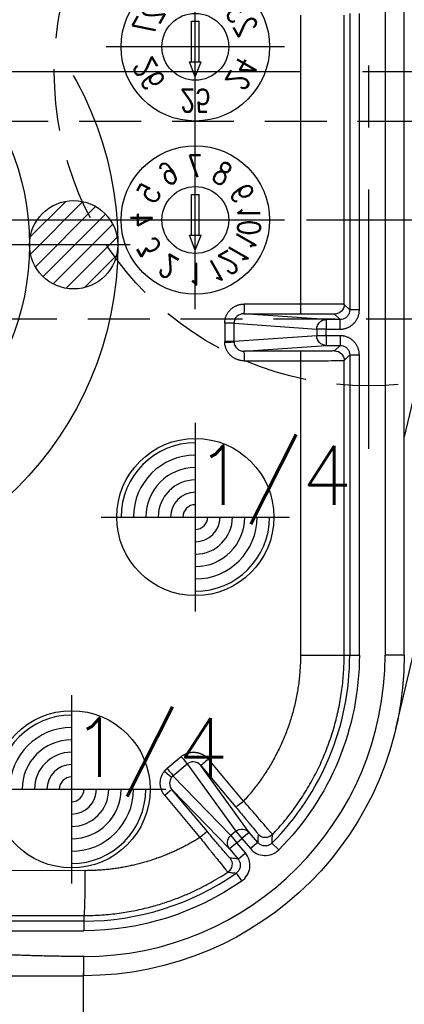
# Model space of a CAD drawing. Extents: x 2651 to 7771, y -1163 to 1075.
# Tile 221 of 256: x 4243 to 4258, y 425 to 465. Entities that reach past the tile are written whole.
import ezdxf
from ezdxf.enums import TextEntityAlignment as Align

# ---------------------------------------------------------------- set-up
doc = ezdxf.new("R2010")
doc.units = 0
doc.header["$LTSCALE"] = 10
for name, pattern in [('CENTER', [2, 1.25, -0.25, 0.25, -0.25]), ('CNSCEN', [17, 15, -1, 0, -1]), ('CNSHID', [4, 3, -1]), ('HIDDEN', [0.375, 0.25, -0.125])]:
    doc.linetypes.add(name, pattern=pattern)
doc.layers.get('0').update_dxf_attribs({"linetype": 'CONTINUOUS'})
doc.layers.get('Defpoints').update_dxf_attribs({"linetype": 'CONTINUOUS'})
for name, color, linetype in [('1', 7, 'CONTINUOUS'), ('9', 3, 'CONTINUOUS'), ('CEN', 1, 'CENTER'), ('COOL', 150, 'HIDDEN'), ('DIM', 3, 'CONTINUOUS'), ('HIDDEN', 6, 'HIDDEN'), ('PIN', 3, 'CONTINUOUS'), ('TEXT', 4, 'CONTINUOUS'), ('WL1-HL', 4, 'CNSHID'), ('WOR1-CL', 1, 'CNSCEN'), ('WOR1-DL', 7, 'CONTINUOUS')]:
    doc.layers.add(name, color=color, linetype=linetype)
doc.styles.add('china', font='txt')
doc.styles.add('S1', font='TXT.shx')
doc.styles.get("Standard").update_dxf_attribs({"font": 'romans.shx'})
doc.dimstyles.new('MM& INCH5', dxfattribs={"dimtxt": 5, "dimasz": 2.5, "dimexe": 1, "dimexo": 0.5, "dimtad": 0, "dimrnd": 1.38778e-17, "dimzin": 9, "dimdsep": 46, "dimtxsty": 'Standard', "dimblk": 'CLOSED', "dimcen": 0, "dimclrd": 3, "dimclre": 3, "dimclrt": 3, "dimazin": 2, "dimtfac": 0.75, "dimtofl": 0, "dimtmove": 0, "dimatfit": 3, "dimfxl": 0, "dimtolj": 1, "dimarcsym": 0})

# ---------------------------------------------------------------- blocks, each defined once
blk = doc.blocks.new('A$C32D34A97')
for p, q in [((0, 9.212), (-0.24, 8.612)), ((0, 9.212), (0.24, 8.612)), ((0.24, 8.612), (-0.24, 8.612)), ((-0.15, 8.612), (-0.15, 6.964)), ((0.15, 8.612), (0.15, 6.964)), ((0.15, 6.964), (-0.15, 6.964)), ((0, 2.212), (-0.24, 1.612)), ((0, 2.212), (0.24, 1.612)), ((0.24, 1.612), (-0.24, 1.612)), ((-0.15, 1.612), (-0.15, -0.036)), ((0.15, 1.612), (0.15, -0.036)), ((0.15, -0.036), (-0.15, -0.036))]:
    blk.add_line(p, q)
for centre, radius in [((0, 8), 3), ((0, 8), 1.35), ((0, 1), 3), ((0, 1), 1.35)]:
    blk.add_circle(centre, radius)
at = {"layer": 'CEN'}
for p, q in [((0, 11.6), (0, 4.4)), ((-3.6, 8), (3.6, 8)), ((0, 4.6), (0, -2.6)), ((-3.6, 1), (3.6, 1))]:
    blk.add_line(p, q, dxfattribs=at)
at = {"style": 'S1', "text_generation_flag": 2, "width": 0.8}
for s, p in [('1', (0, 10.175)), ('25', (0, 3.175))]:
    blk.add_text(s, height=0.9, dxfattribs=at).set_placement(p, align=Align.MIDDLE)
for s, rotation, p in [('12', 30, (-1.088, 9.884)), ('2', 330, (1.087, 9.884)), ('11', 60, (-1.884, 9.088)), ('3', 300, (1.884, 9.088)), ('10', 270, (-2.175, 8)), ('4', 90, (2.175, 8)), ('9', 120, (-1.884, 6.913)), ('5', 240, (1.884, 6.913)), ('8', 150, (-1.088, 6.116)), ('6', 210, (1.087, 6.116)), ('7', 180, (0, 5.825)), ('24', 60, (-1.884, 2.088)), ('26', 300, (1.884, 2.088)), ('23', 120, (-1.884, -0.087)), ('27', 240, (1.884, -0.087)), ('22', 180, (0, -1.175))]:
    blk.add_text(s, height=0.9, rotation=rotation, dxfattribs=at).set_placement(p, align=Align.MIDDLE)
blk = doc.blocks.new('DSD')
at = {"layer": '1', "color": 252, "linetype": 'Continuous'}
for p, q in [((472.133, 580.525), (472.133, 579.748)), ((488.973, 578.708), (472.133, 578.708)), ((472.133, 578.32), (472.133, 578.708)), ((472.133, 578.32), (488.973, 578.32)), ((472.133, 578.094), (472.133, 578.32)), ((488.973, 578.091), (472.133, 578.094)), ((465.974, 576.38), (465.751, 576.699)), ((472.085, 576.281), (488.925, 576.277)), ((465.899, 575.812), (465.601, 575.562)), ((466.241, 575.404), (465.899, 575.812)), ((464.252, 575.441), (464.527, 575.166)), ((465.1, 575.142), (465.397, 575.391)), ((465.739, 574.984), (465.397, 575.391)), ((465.601, 575.562), (465.943, 575.155)), ((465.943, 575.155), (466.241, 575.404)), ((468.569, 572.998), (466.241, 575.404)), ((465.1, 575.142), (465.442, 574.734)), ((465.442, 574.734), (465.739, 574.984)), ((465.943, 575.155), (465.739, 574.984)), ((465.987, 574.688), (465.739, 574.984)), ((466.191, 574.859), (465.943, 575.155)), ((465.987, 574.688), (466.191, 574.859)), ((466.191, 574.859), (468.527, 572.445)), ((468.857, 573.248), (467.438, 574.939)), ((465.442, 574.734), (467.404, 572.027)), ((467.958, 571.97), (465.987, 574.688)), ((467.15, 574.689), (468.569, 572.998)), ((467.404, 572.027), (465.984, 573.72)), ((465.676, 573.471), (467.096, 571.778)), ((468.527, 572.445), (467.958, 571.97)), ((468.196, 571.675), (468.765, 572.15)), ((459.179, 567.571), (459.956, 567.571)), ((459.956, 540.854), (459.956, 567.571)), ((460.995, 567.571), (460.995, 555.446)), ((461.384, 567.571), (460.995, 567.571)), ((461.384, 555.446), (461.384, 567.571)), ((461.608, 567.571), (461.384, 567.571)), ((463.374, 567.571), (461.608, 567.571)), ((463.374, 555.682), (463.374, 567.571)), ((461.384, 555.446), (460.995, 555.446)), ((461.608, 555.669), (461.384, 555.446)), ((465.652, 555.682), (463.374, 555.682)), ((461.773, 555.057), (461.996, 555.281)), ((462.332, 555.057), (461.773, 555.057)), ((461.773, 554.669), (461.773, 555.057)), ((465.662, 555.294), (462.332, 555.057)), ((462.332, 554.669), (462.332, 555.057)), ((463.384, 555.293), (465.662, 555.294)), ((461.773, 554.669), (462.332, 554.669)), ((462.332, 554.669), (462.332, 554.403)), ((462.332, 554.669), (462.718, 554.669)), ((462.718, 554.669), (466.061, 554.906)), ((462.718, 554.403), (462.718, 554.669)), ((466.061, 554.906), (466.061, 554.165)), ((466.061, 554.906), (466.437, 554.906)), ((466.437, 554.165), (466.437, 554.906)), ((462.332, 554.403), (461.773, 554.403)), ((461.773, 554.403), (461.773, 554.014)), ((462.332, 554.014), (462.332, 554.403)), ((462.332, 554.403), (462.718, 554.403)), ((466.061, 554.165), (462.718, 554.403)), ((466.061, 554.165), (466.437, 554.165)), ((461.773, 554.014), (462.332, 554.014)), ((461.996, 553.791), (461.773, 554.014)), ((462.332, 554.014), (465.662, 553.778)), ((465.662, 553.778), (463.384, 553.778)), ((460.995, 553.626), (460.995, 541.653)), ((460.995, 553.626), (461.384, 553.626)), ((461.384, 541.653), (461.384, 553.626)), ((461.384, 553.626), (461.608, 553.402)), ((461.608, 553.402), (461.608, 541.713)), ((463.374, 541.713), (463.374, 553.39)), ((463.374, 553.39), (465.652, 553.389))]:
    blk.add_line(p, q, dxfattribs=at)
at = {"layer": '1', "color": 7, "linetype": 'Continuous'}
for p, q in [((459.524, 570.543), (451.7, 537.342)), ((459.179, 567.571), (459.179, 540.854)), ((461.608, 567.571), (461.608, 555.669)), ((456.588, 547.764), (459.179, 558.751))]:
    blk.add_line(p, q, dxfattribs=at)
at = {"layer": '1', "color": 110, "linetype": 'Continuous'}
blk.add_line((459.956, 540.854), (459.956, 567.571), dxfattribs=at)
at = {"layer": '1', "color": 7, "linetype": 'Continuous', "extrusion": (0, 0, -1)}
blk.add_arc((-472.133, 567.571), 12.954, 0, 90, dxfattribs=at)
at = {"layer": '1', "color": 110, "linetype": 'Continuous'}
blk.add_arc((472.133, 567.571), 12.177, 90, 180, dxfattribs=at)
at = {"layer": '1', "color": 252, "linetype": 'Continuous'}
for radius, start, end in [(12.177, 90, 180), (10.748, 90, 124.96), (10.748, 135.04, 180)]:
    blk.add_arc((472.133, 567.571), radius, start, end, dxfattribs=at)
at = {"layer": '1', "color": 252, "linetype": 'Continuous', "extrusion": (0, 0, -1)}
for start, end in [(55.04, 90), (0, 44.96)]:
    blk.add_arc((-472.133, 567.571), 11.137, start, end, dxfattribs=at)
for centre, major_axis, ratio, start_param, end_param in [((472.133, 576.281), (0, -1.814), 0.026177, 1.57079, 3.132863), ((466.528, 576.016), (0.056, 0.385), 0.999914, 3.870947, 5.55383), ((465.943, 575.155), (-0.279, -0.27), 0.992489, 3.212987, 4.782718), ((464.789, 574.558), (0.388, -0.012), 0.999914, 3.870966, 5.553812), ((467.448, 574.939), (0.298, 0.25), 0.016833, 3.150321, 4.692337), ((465.739, 574.984), (-0.315, -0.228), 0.992489, 4.64206, 6.211791), ((465.686, 573.471), (0.298, 0.25), 0.016827, 4.692332, 6.274457), ((468.867, 573.248), (-0.298, -0.25), 0.016833, 0.008728, 1.550745), ((468.775, 572.15), (-0.249, 0.298), 0.020097, 4.729166, 6.160824), ((468.885, 572.263), (-0.305, 0.241), 0.01625, 4.732916, 6.16162), ((467.106, 571.778), (0.298, 0.25), 0.016827, 4.692332, 6.274457), ((468.206, 571.675), (-0.249, 0.298), 0.020097, 4.729166, 6.160824), ((461.996, 555.669), (-0.275, 0.275), 0.999924, 3.927029, 5.497749), ((463.384, 555.682), (0, 0.389), 0.026177, 3.150322, 4.712395), ((465.662, 555.682), (0, 0.389), 0.026177, 3.150322, 4.712395), ((462.332, 554.669), (0.028, -0.388), 0.992489, 3.212987, 4.782718), ((466.446, 554.951), (-0.388, -0.023), 0.00153, 0.122632, 1.544661), ((462.332, 554.403), (-0.028, -0.388), 0.992489, 4.64206, 6.211791), ((461.996, 553.402), (0.275, 0.275), 0.999924, 3.927029, 5.497749), ((463.384, 553.39), (0, 0.389), 0.026177, 4.712383, 6.274456), ((465.662, 553.389), (0, -0.389), 0.026177, 1.57079, 3.132863)]:
    blk.add_ellipse(centre, major_axis=major_axis, ratio=ratio, start_param=start_param, end_param=end_param, dxfattribs=at)
at = {"layer": '1', "color": 7, "linetype": 'Continuous'}
blk.add_open_spline([(488.973, 580.525), (483.359, 580.525), (477.746, 580.525), (472.133, 580.525)], degree=3, dxfattribs=at)
at = {"layer": '1', "color": 110, "linetype": 'Continuous'}
blk.add_open_spline([(472.133, 579.748), (473.135, 579.748), (474.238, 579.715), (475.219, 579.685), (476.343, 579.627), (477.278, 579.578), (478.448, 579.502), (478.915, 579.472), (479.5, 579.432), (479.851, 579.408), (480.553, 579.36), (481.254, 579.311), (481.605, 579.287), (482.189, 579.247), (482.658, 579.217), (483.827, 579.141), (484.763, 579.092), (485.885, 579.034), (486.868, 579.004), (487.97, 578.971), (488.973, 578.971)], degree=2, knots=[0, 0, 0, 0.125, 0.125, 0.25, 0.25, 0.375, 0.375, 0.4375, 0.4375, 0.5, 0.5, 0.5625, 0.5625, 0.625, 0.625, 0.75, 0.75, 0.875, 0.875, 1, 1, 1], dxfattribs=at)
at = {"layer": '1', "color": 252, "linetype": 'Continuous'}
for points in [[(472.133, 579.748), (477.746, 579.748), (483.359, 578.971), (488.973, 578.971)], [(467.404, 572.027), (467.479, 571.938), (467.593, 571.883), (467.708, 571.882)], [(467.708, 571.882), (467.799, 571.881), (467.889, 571.912), (467.958, 571.97)]]:
    blk.add_open_spline(points, degree=3, dxfattribs=at)
for points, knots in [([(472.133, 578.094), (471.888, 578.09), (471.41, 578.08), (470.714, 578.005), (470.058, 577.895), (469.444, 577.752), (468.873, 577.583), (468.345, 577.395), (467.859, 577.193), (467.415, 576.983), (467.012, 576.769), (466.647, 576.557), (466.421, 576.41), (466.313, 576.34)], [0, 0, 0, 0, 0.119039, 0.232454, 0.340243, 0.442407, 0.538944, 0.629855, 0.71514, 0.794797, 0.868826, 0.937227, 1, 1, 1, 1]), ([(465.751, 576.699), (465.662, 576.637), (465.588, 576.557), (465.476, 576.374), (465.44, 576.27), (465.412, 576.058), (465.42, 575.948), (465.48, 575.742), (465.531, 575.645), (465.601, 575.562)], [0, 0, 0, 0, 0.25, 0.25, 0.5, 0.5, 0.75, 0.75, 1, 1, 1, 1]), ([(465.899, 575.812), (465.875, 575.845), (465.827, 575.915), (465.801, 576.046), (465.818, 576.18), (465.878, 576.299), (465.943, 576.354), (465.974, 576.38)], [0, 0, 0, 0, 0.188754, 0.394177, 0.605822, 0.811245, 1, 1, 1, 1]), ([(466.314, 576.34), (466.309, 576.34), (466.305, 576.341), (466.289, 576.343), (466.275, 576.345), (466.206, 576.353), (466.152, 576.36), (466.08, 576.368), (466.064, 576.37), (466.023, 576.375), (465.998, 576.378), (465.974, 576.38)], [0, 0, 0, 0, 0.030224, 0.030224, 0.151118, 0.151118, 0.634697, 0.634697, 0.781436, 0.781436, 1, 1, 1, 1]), ([(467.438, 574.939), (467.376, 575.017), (467.257, 575.168), (467.092, 575.376), (466.953, 575.552), (466.84, 575.692), (466.754, 575.798), (466.693, 575.873), (466.553, 576.045), (466.369, 576.277), (466.331, 576.319), (466.313, 576.34)], [0, 0, 0, 0, 0.106887, 0.205186, 0.292302, 0.366385, 0.426275, 0.471358, 0.501372, 0.75478, 1, 1, 1, 1]), ([(465.397, 575.391), (465.328, 575.474), (465.242, 575.542), (465.049, 575.636), (464.942, 575.664), (464.729, 575.673), (464.62, 575.655), (464.42, 575.577), (464.329, 575.518), (464.252, 575.441)], [0, 0, 0, 0, 0.25, 0.25, 0.5, 0.5, 0.75, 0.75, 1, 1, 1, 1]), ([(465.899, 575.812), (465.987, 575.8), (466.076, 575.788), (466.187, 575.773), (466.208, 575.769), (466.23, 575.766)], [0, 0, 0, 0, 0.805738, 0.805738, 1, 1, 1, 1]), ([(466.229, 575.766), (466.234, 575.766), (466.258, 575.738), (466.329, 575.656), (466.358, 575.623), (466.425, 575.545), (466.464, 575.5), (466.591, 575.351), (466.693, 575.231), (466.912, 574.973), (467.03, 574.832), (467.15, 574.689)], [0, 0, 0, 0, 0.25, 0.25, 0.375, 0.375, 0.5, 0.5, 0.75, 0.75, 1, 1, 1, 1]), ([(464.527, 575.166), (464.558, 575.192), (464.623, 575.247), (464.751, 575.285), (464.886, 575.279), (465.01, 575.23), (465.071, 575.17), (465.1, 575.142)], [0, 0, 0, 0, 0.188755, 0.394179, 0.605823, 0.811246, 1, 1, 1, 1]), ([(464.508, 574.826), (464.337, 574.638), (463.996, 574.265), (463.54, 573.663), (463.128, 573.038), (462.766, 572.391), (462.453, 571.726), (462.189, 571.047), (461.975, 570.358), (461.809, 569.663), (461.693, 568.965), (461.621, 568.268), (461.612, 567.803), (461.608, 567.571)], [0, 0, 0, 0, 0.095127, 0.18941, 0.28285, 0.375445, 0.467198, 0.558107, 0.648172, 0.737394, 0.825772, 0.913308, 1, 1, 1, 1]), ([(464.527, 575.168), (464.527, 575.163), (464.526, 575.158), (464.525, 575.143), (464.525, 575.129), (464.521, 575.061), (464.517, 575.006), (464.512, 574.909), (464.51, 574.868), (464.508, 574.826)], [0, 0, 0, 0, 0.03027, 0.03027, 0.151349, 0.151349, 0.635664, 0.635664, 1, 1, 1, 1]), ([(464.508, 574.826), (464.51, 574.821), (464.515, 574.812), (464.559, 574.758), (464.629, 574.674), (464.725, 574.561), (464.891, 574.368), (465.191, 574.017), (465.501, 573.667), (465.676, 573.471)], [0, 0, 0, 0, 0.099069, 0.200049, 0.301625, 0.402428, 0.501142, 0.719432, 1, 1, 1, 1]), ([(465.087, 574.808), (465.09, 574.896), (465.093, 574.984), (465.098, 575.095), (465.099, 575.118), (465.1, 575.142)], [0, 0, 0, 0, 0.789513, 0.789513, 1, 1, 1, 1]), ([(465.984, 573.72), (465.864, 573.862), (465.748, 574.001), (465.585, 574.197), (465.534, 574.259), (465.437, 574.376), (465.391, 574.432), (465.267, 574.582), (465.2, 574.664), (465.111, 574.775), (465.087, 574.804), (465.087, 574.809)], [0, 0, 0, 0, 0.25, 0.25, 0.375, 0.375, 0.5, 0.5, 0.75, 0.75, 1, 1, 1, 1]), ([(468.582, 572.502), (468.637, 572.571), (468.667, 572.66), (468.662, 572.839), (468.628, 572.928), (468.569, 572.998)], [0, 0, 0, 0, 0.5, 0.5, 1, 1, 1, 1]), ([(461.773, 555.057), (461.732, 555.061), (461.651, 555.068), (461.54, 555.127), (461.454, 555.213), (461.395, 555.324), (461.388, 555.405), (461.384, 555.446)], [0, 0, 0, 0, 0.200009, 0.400004, 0.599996, 0.799991, 1, 1, 1, 1]), ([(463.374, 555.682), (462.91, 555.68), (462.453, 555.678), (461.802, 555.673), (461.612, 555.672), (461.608, 555.669)], [0, 0, 0, 0, 0.5, 0.5, 1, 1, 1, 1]), ([(466.061, 554.928), (466.055, 555.026), (466.01, 555.121), (465.863, 555.255), (465.763, 555.294), (465.662, 555.294)], [0, 0, 0, 0, 0.5, 0.5, 1, 1, 1, 1]), ([(465.662, 553.778), (465.767, 553.778), (465.871, 553.819), (466.019, 553.963), (466.062, 554.063), (466.061, 554.165)], [0, 0, 0, 0, 0.5, 0.5, 1, 1, 1, 1]), ([(461.384, 553.626), (461.388, 553.666), (461.395, 553.748), (461.454, 553.858), (461.54, 553.945), (461.651, 554.003), (461.732, 554.01), (461.773, 554.014)], [0, 0, 0, 0, 0.200014, 0.400012, 0.600003, 0.799997, 1, 1, 1, 1]), ([(461.608, 553.402), (461.614, 553.401), (461.626, 553.4), (461.708, 553.398), (461.828, 553.396), (461.982, 553.395), (462.16, 553.394), (462.356, 553.392), (462.561, 553.391), (462.769, 553.391), (462.976, 553.39), (463.178, 553.39), (463.31, 553.39), (463.374, 553.39)], [0, 0, 0, 0, 0.112754, 0.221143, 0.325164, 0.424818, 0.520102, 0.611016, 0.697559, 0.77973, 0.857527, 0.930951, 1, 1, 1, 1])]:
    blk.add_open_spline(points, degree=3, knots=knots, dxfattribs=at)
at = {"layer": '1', "color": 7, "linetype": 'Continuous'}
for points, weights in [([(467.438, 574.939), (468.838, 575.822), (470.429, 576.281), (472.085, 576.281)], [1, 0.973777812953, 0.973777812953, 1]), ([(463.374, 567.571), (463.374, 569.783), (464.178, 571.844), (465.676, 573.471)], [1, 0.954385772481, 0.954385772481, 1]), ([(468.527, 572.445), (468.547, 572.462), (468.566, 572.481), (468.582, 572.502)], [1, 0.996550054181, 0.996550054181, 1]), ([(466.061, 554.906), (466.061, 554.913), (466.061, 554.921), (466.061, 554.928)], [1, 0.999721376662, 0.999721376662, 1])]:
    blk.add_rational_spline(points, weights, degree=3, dxfattribs=at)
at = {"layer": '1', "color": 252, "linetype": 'Continuous'}
for points, weights in [([(468.857, 573.248), (469.107, 572.95), (469.114, 572.564), (468.875, 572.263)], [1, 0.850418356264, 0.850418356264, 1]), ([(468.875, 572.263), (468.842, 572.221), (468.805, 572.184), (468.765, 572.15)], [1, 0.996550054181, 0.996550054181, 1]), ([(468.196, 571.675), (467.846, 571.383), (467.391, 571.426), (467.096, 571.778)], [1, 0.80498879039, 0.80498879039, 1]), ([(460.995, 555.446), (460.995, 554.99), (461.317, 554.669), (461.773, 554.669)], [1, 0.804755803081, 0.804755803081, 1]), ([(465.652, 555.682), (466.091, 555.682), (466.41, 555.384), (466.436, 554.951)], [1, 0.81841195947, 0.81841195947, 1]), ([(461.996, 555.281), (462.003, 555.288), (462.572, 555.293), (463.384, 555.293)], [1, 0.812893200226, 0.812893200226, 1]), ([(466.436, 554.951), (466.437, 554.936), (466.437, 554.921), (466.437, 554.906)], [1, 0.999721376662, 0.999721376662, 1]), ([(461.773, 554.403), (461.317, 554.403), (460.995, 554.081), (460.995, 553.626)], [1, 0.804755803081, 0.804755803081, 1]), ([(466.437, 554.165), (466.437, 553.711), (466.112, 553.389), (465.652, 553.389)], [1, 0.80498879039, 0.80498879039, 1]), ([(463.384, 553.778), (462.572, 553.778), (462.003, 553.784), (461.996, 553.791)], [1, 0.812893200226, 0.812893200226, 1])]:
    blk.add_rational_spline(points, weights, degree=3, dxfattribs=at)
blk.add_blockref('A$C32D34A97', (467.625, 541.994))
blk = doc.blocks.new('A$C3FB17615')
at = {"layer": 'CEN'}
for p, q in [((0, 15.24), (0, -15.24)), ((-15.24, 0), (15.24, 0))]:
    blk.add_line(p, q, dxfattribs=at)
at = {"layer": 'HIDDEN', "color": 110}
blk.add_circle((0, 0), 12.7, dxfattribs=at)
at = {"layer": 'TEXT'}
blk.add_text('ST', height=3, dxfattribs=at).set_placement((1.796, 3.362))
blk = doc.blocks.new('*D116')
at = {"layer": 'Defpoints', "color": 0}
for p in [(4278.684, 927.642), (4278.684, 906.842), (4171.684, 387.642)]:
    blk.add_point(p, dxfattribs=at)
at = {"layer": 'DIM', "color": 3, "lineweight": -2}
blk.add_line((4278.684, 907.342), (4278.684, 927.642), dxfattribs=at)
at = {"layer": 'DIM', "color": 3, "insert": (4278.684, 950.648), "char_height": 5, "attachment_point": 5, "rotation": 90}
blk.add_mtext('\\A1;107 [4.213]', dxfattribs=at)
blk = doc.blocks.new('_Closed')
at = {"color": 0, "linetype": 'ByBlock', "lineweight": -2}
for p, q in [((-1, 0.167), (0, 0)), ((-1, 0.167), (-1, -0.167)), ((0, 0), (-1, -0.167)), ((0, 0), (-1, 0))]:
    blk.add_line(p, q, dxfattribs=at)
blk = doc.blocks.new('*D117')
at = {"layer": 'Defpoints', "color": 0}
for p in [(4291.684, 927.642), (4291.684, 912.642), (4171.684, 387.642)]:
    blk.add_point(p, dxfattribs=at)
at = {"layer": 'DIM', "color": 3, "lineweight": -2}
blk.add_line((4291.684, 913.142), (4291.684, 927.642), dxfattribs=at)
at = {"layer": 'DIM', "color": 3, "insert": (4291.684, 950.648), "char_height": 5, "attachment_point": 5, "rotation": 90}
blk.add_mtext('\\A1;120 [4.724]', dxfattribs=at)
blk = doc.blocks.new('*D118')
at = {"layer": 'Defpoints', "color": 0}
for p in [(4368.684, 927.642), (4368.684, 892.822), (4171.684, 387.642)]:
    blk.add_point(p, dxfattribs=at)
at = {"layer": 'DIM', "color": 3, "lineweight": -2}
blk.add_line((4368.684, 893.322), (4368.684, 927.642), dxfattribs=at)
at = {"layer": 'DIM', "color": 3, "insert": (4368.684, 950.648), "char_height": 5, "attachment_point": 5, "rotation": 90}
blk.add_mtext('\\A1;197 [7.756]', dxfattribs=at)
blk = doc.blocks.new('*D119')
at = {"layer": 'Defpoints', "color": 0}
for p in [(4376.684, 927.642), (4371.684, 807.17), (4171.684, 387.642)]:
    blk.add_point(p, dxfattribs=at)
at = {"layer": 'DIM', "color": 3, "lineweight": -2}
for p, q in [((4376.684, 922.642), (4376.684, 927.642)), ((4371.684, 917.642), (4376.684, 922.642)), ((4371.684, 807.67), (4371.684, 917.642))]:
    blk.add_line(p, q, dxfattribs=at)
at = {"layer": 'DIM', "color": 3, "insert": (4376.684, 951.005), "char_height": 5, "attachment_point": 5, "rotation": 90}
blk.add_mtext('\\A1;200 [7.874]', dxfattribs=at)
blk = doc.blocks.new('*D120')
at = {"layer": 'Defpoints', "color": 0}
for p in [(4411.684, 927.642), (4411.684, 912.642), (4171.684, 387.642)]:
    blk.add_point(p, dxfattribs=at)
at = {"layer": 'DIM', "color": 3, "lineweight": -2}
blk.add_line((4411.684, 913.142), (4411.684, 927.642), dxfattribs=at)
at = {"layer": 'DIM', "color": 3, "insert": (4411.684, 951.005), "char_height": 5, "attachment_point": 5, "rotation": 90}
blk.add_mtext('\\A1;240 [9.449]', dxfattribs=at)
blk = doc.blocks.new('*D121')
at = {"layer": 'Defpoints', "color": 0}
for p in [(4446.684, 927.642), (4446.684, 910.642), (4171.684, 387.642)]:
    blk.add_point(p, dxfattribs=at)
at = {"layer": 'DIM', "color": 3, "lineweight": -2}
blk.add_line((4446.684, 911.142), (4446.684, 927.642), dxfattribs=at)
at = {"layer": 'DIM', "color": 3, "insert": (4446.684, 953.386), "char_height": 5, "attachment_point": 5, "rotation": 90}
blk.add_mtext('\\A1;275 [10.827]', dxfattribs=at)
blk = doc.blocks.new('*D158')
at = {"layer": 'Defpoints', "color": 0}
for p in [(4247.884, 927.642), (4247.884, 766.102), (4171.684, 387.642)]:
    blk.add_point(p, dxfattribs=at)
at = {"layer": 'DIM', "color": 3, "lineweight": -2}
blk.add_line((4247.884, 766.602), (4247.884, 927.642), dxfattribs=at)
at = {"layer": 'DIM', "color": 3, "insert": (4247.884, 943.862), "char_height": 5, "attachment_point": 5, "rotation": 90}
blk.add_mtext('\\A1;76.2 [3]', dxfattribs=at)
blk = doc.blocks.new('*D159')
at = {"layer": 'Defpoints', "color": 0}
for p in [(4239.884, 927.642), (4246.684, 860.062), (4171.684, 387.642)]:
    blk.add_point(p, dxfattribs=at)
at = {"layer": 'DIM', "color": 3, "lineweight": -2}
for p, q in [((4239.884, 922.642), (4239.884, 927.642)), ((4246.684, 917.642), (4239.884, 922.642)), ((4246.684, 860.562), (4246.684, 917.642))]:
    blk.add_line(p, q, dxfattribs=at)
at = {"layer": 'DIM', "color": 3, "insert": (4239.884, 948.624), "char_height": 5, "attachment_point": 5, "rotation": 90}
blk.add_mtext('\\A1;75 [2.953]', dxfattribs=at)
blk = doc.blocks.new('*D160')
at = {"layer": 'Defpoints', "color": 0}
for p in [(4381.212, 797.642), (4473.321, 797.642), (4171.684, 387.642)]:
    blk.add_point(p, dxfattribs=at)
at = {"layer": 'DIM', "color": 3, "lineweight": -2}
blk.add_line((4381.712, 797.642), (4473.321, 797.642), dxfattribs=at)
at = {"layer": 'DIM', "color": 3, "insert": (4499.065, 797.642), "char_height": 5, "attachment_point": 5}
blk.add_mtext('\\A1;410 [16.142]', dxfattribs=at)
blk = doc.blocks.new('*D161')
at = {"layer": 'Defpoints', "color": 0}
for p in [(4274.104, 832.642), (4473.321, 832.642), (4171.684, 387.642)]:
    blk.add_point(p, dxfattribs=at)
at = {"layer": 'DIM', "color": 3, "lineweight": -2}
blk.add_line((4274.604, 832.642), (4473.321, 832.642), dxfattribs=at)
at = {"layer": 'DIM', "color": 3, "insert": (4496.684, 832.642), "char_height": 5, "attachment_point": 5}
blk.add_mtext('\\A1;445 [17.52]', dxfattribs=at)
blk = doc.blocks.new('*D162')
at = {"layer": 'Defpoints', "color": 0}
for p in [(4271.924, 879.642), (4485.526, 879.642), (4171.684, 387.642)]:
    blk.add_point(p, dxfattribs=at)
at = {"layer": 'DIM', "color": 3, "lineweight": -2}
blk.add_line((4272.424, 879.642), (4485.526, 879.642), dxfattribs=at)
at = {"layer": 'DIM', "color": 3, "insert": (4508.889, 879.642), "char_height": 5, "attachment_point": 5}
blk.add_mtext('\\A1;492 [19.37]', dxfattribs=at)
blk = doc.blocks.new('*D163')
at = {"layer": 'Defpoints', "color": 0}
for p in [(4285.884, 899.642), (4485.526, 899.642), (4171.684, 387.642)]:
    blk.add_point(p, dxfattribs=at)
at = {"layer": 'DIM', "color": 3, "lineweight": -2}
blk.add_line((4286.384, 899.642), (4485.526, 899.642), dxfattribs=at)
at = {"layer": 'DIM', "color": 3, "insert": (4511.27, 899.642), "char_height": 5, "attachment_point": 5}
blk.add_mtext('\\A1;512 [20.157]', dxfattribs=at)
blk = doc.blocks.new('*D164')
at = {"layer": 'Defpoints', "color": 0}
for p in [(4266.934, 743.242), (4473.321, 743.242), (4171.684, 387.642)]:
    blk.add_point(p, dxfattribs=at)
at = {"layer": 'DIM', "color": 3, "lineweight": -2}
blk.add_line((4267.434, 743.242), (4473.321, 743.242), dxfattribs=at)
at = {"layer": 'DIM', "color": 3, "insert": (4494.303, 743.242), "char_height": 5, "attachment_point": 5}
blk.add_mtext('\\A1;355.6 [14]', dxfattribs=at)
blk = doc.blocks.new('*D165')
at = {"layer": 'Defpoints', "color": 0}
for p in [(4446.684, 762.642), (4473.321, 762.642), (4171.684, 387.642)]:
    blk.add_point(p, dxfattribs=at)
at = {"layer": 'DIM', "color": 3, "lineweight": -2}
blk.add_line((4447.184, 762.642), (4473.321, 762.642), dxfattribs=at)
at = {"layer": 'DIM', "color": 3, "insert": (4499.065, 762.642), "char_height": 5, "attachment_point": 5}
blk.add_mtext('\\A1;375 [14.764]', dxfattribs=at)
blk = doc.blocks.new('*D166')
at = {"layer": 'Defpoints', "color": 0}
for p in [(4446.684, 719.642), (4473.321, 719.642), (4171.684, 387.642)]:
    blk.add_point(p, dxfattribs=at)
at = {"layer": 'DIM', "color": 3, "lineweight": -2}
blk.add_line((4447.184, 719.642), (4473.321, 719.642), dxfattribs=at)
at = {"layer": 'DIM', "color": 3, "insert": (4499.065, 719.642), "char_height": 5, "attachment_point": 5}
blk.add_mtext('\\A1;332 [13.071]', dxfattribs=at)
blk = doc.blocks.new('*D167')
at = {"layer": 'Defpoints', "color": 0}
for p in [(4445.644, 592.642), (4473.321, 592.642), (4171.684, 387.642)]:
    blk.add_point(p, dxfattribs=at)
at = {"layer": 'DIM', "color": 3, "lineweight": -2}
blk.add_line((4446.144, 592.642), (4473.321, 592.642), dxfattribs=at)
at = {"layer": 'DIM', "color": 3, "insert": (4496.684, 592.642), "char_height": 5, "attachment_point": 5}
blk.add_mtext('\\A1;205 [8.071]', dxfattribs=at)
blk = doc.blocks.new('*D168')
at = {"layer": 'Defpoints', "color": 0}
for p in [(4245.344, 590.842), (4473.321, 584.642), (4171.684, 387.642)]:
    blk.add_point(p, dxfattribs=at)
at = {"layer": 'DIM', "color": 3, "lineweight": -2}
for p, q in [((4245.844, 590.842), (4463.321, 590.842)), ((4463.321, 590.842), (4468.321, 584.642)), ((4468.321, 584.642), (4473.321, 584.642))]:
    blk.add_line(p, q, dxfattribs=at)
at = {"layer": 'DIM', "color": 3, "insert": (4491.922, 584.642), "char_height": 5, "attachment_point": 5}
blk.add_mtext('\\A1;203.2 [8]', dxfattribs=at)
blk = doc.blocks.new('*D169')
at = {"layer": 'Defpoints', "color": 0}
for p in [(4446.684, 612.642), (4473.321, 612.642), (4171.684, 387.642)]:
    blk.add_point(p, dxfattribs=at)
at = {"layer": 'DIM', "color": 3, "lineweight": -2}
blk.add_line((4447.184, 612.642), (4473.321, 612.642), dxfattribs=at)
at = {"layer": 'DIM', "color": 3, "insert": (4496.684, 612.642), "char_height": 5, "attachment_point": 5}
blk.add_mtext('\\A1;225 [8.858]', dxfattribs=at)
blk = doc.blocks.new('*D170')
at = {"layer": 'Defpoints', "color": 0}
for p in [(4446.684, 655.642), (4473.321, 655.642), (4171.684, 387.642)]:
    blk.add_point(p, dxfattribs=at)
at = {"layer": 'DIM', "color": 3, "lineweight": -2}
blk.add_line((4447.184, 655.642), (4473.321, 655.642), dxfattribs=at)
at = {"layer": 'DIM', "color": 3, "insert": (4499.065, 655.642), "char_height": 5, "attachment_point": 5}
blk.add_mtext('\\A1;268 [10.551]', dxfattribs=at)
blk = doc.blocks.new('*D171')
at = {"layer": 'Defpoints', "color": 0}
for p in [(4446.684, 562.642), (4473.321, 562.642), (4171.684, 387.642)]:
    blk.add_point(p, dxfattribs=at)
at = {"layer": 'DIM', "color": 3, "lineweight": -2}
blk.add_line((4447.184, 562.642), (4473.321, 562.642), dxfattribs=at)
at = {"layer": 'DIM', "color": 3, "insert": (4493.946, 562.642), "char_height": 5, "attachment_point": 5}
blk.add_mtext('\\A1;175 [6.89]', dxfattribs=at)
blk = doc.blocks.new('*D172')
at = {"layer": 'Defpoints', "color": 0}
for p in [(4446.684, 519.642), (4473.321, 519.642), (4171.684, 387.642)]:
    blk.add_point(p, dxfattribs=at)
at = {"layer": 'DIM', "color": 3, "lineweight": -2}
blk.add_line((4447.184, 519.642), (4473.321, 519.642), dxfattribs=at)
at = {"layer": 'DIM', "color": 3, "insert": (4496.327, 519.642), "char_height": 5, "attachment_point": 5}
blk.add_mtext('\\A1;132 [5.197]', dxfattribs=at)
blk = doc.blocks.new('*D173')
at = {"layer": 'Defpoints', "color": 0}
for p in [(4446.684, 455.642), (4473.321, 455.642), (4171.684, 387.642)]:
    blk.add_point(p, dxfattribs=at)
at = {"layer": 'DIM', "color": 3, "lineweight": -2}
blk.add_line((4447.184, 455.642), (4473.321, 455.642), dxfattribs=at)
at = {"layer": 'DIM', "color": 3, "insert": (4494.184, 455.642), "char_height": 5, "attachment_point": 5}
blk.add_mtext('\\A1;68 [2.677]', dxfattribs=at)
blk = doc.blocks.new('*D190')
at = {"layer": 'Defpoints', "color": 0}
for p in [(4401.864, 859.642), (4485.526, 859.642), (4171.684, 387.642)]:
    blk.add_point(p, dxfattribs=at)
at = {"layer": 'DIM', "color": 3, "lineweight": -2}
blk.add_line((4402.364, 859.642), (4485.526, 859.642), dxfattribs=at)
at = {"layer": 'DIM', "color": 3, "insert": (4511.27, 859.642), "char_height": 5, "attachment_point": 5}
blk.add_mtext('\\A1;472 [18.583]', dxfattribs=at)
blk = doc.blocks.new('*X8')
at = {"color": 0}
for p, q in [((745.423, 286.51), (747.026, 288.113)), ((745.479, 285.86), (747.676, 288.057)), ((769.614, 286.66), (771.046, 288.092)), ((769.624, 285.963), (771.743, 288.082)), ((745.698, 285.371), (748.165, 287.838)), ((769.819, 285.451), (772.255, 287.887)), ((746.025, 284.992), (748.544, 287.51)), ((770.129, 285.053), (772.653, 287.577)), ((746.455, 284.714), (748.822, 287.081)), ((770.539, 284.757), (772.949, 287.167)), ((747.01, 284.562), (748.974, 286.526)), ((771.067, 284.578), (773.128, 286.639)), ((747.817, 284.662), (748.874, 285.719)), ((771.802, 284.605), (773.101, 285.904))]:
    blk.add_line(p, q, dxfattribs=at)
blk = doc.blocks.new('117')
at = {"layer": 'WL1-HL'}
for centre, radius in [((254.95, 1693.104), 13.87), ((254.95, 1693.104), 10.3), ((242.865, 1693.104), 1.785), ((267.035, 1693.104), 1.785)]:
    blk.add_circle(centre, radius, dxfattribs=at)
at = {"layer": 'WOR1-CL'}
for p, q in [((254.95, 1707.474), (254.95, 1678.734)), ((269.32, 1693.104), (240.58, 1693.104))]:
    blk.add_line(p, q, dxfattribs=at)
at = {"layer": 'WL1-HL'}
blk.add_blockref('*X8', (-504.334, 1406.767), dxfattribs=at)
at = {"layer": '9', "style": 'china'}
blk.add_text('2-117', height=2, dxfattribs=at).set_placement((251.365, 1693.722))
at = {"layer": 'WOR1-DL', "style": 'china', "oblique": 20}
blk.add_text('ARRK', height=0.8, dxfattribs=at).set_placement((256.305, 1696.027))
blk = doc.blocks.new('A$C257357D5')
at = {"layer": 'COOL', "color": 1, "linetype": 'CENTER'}
blk.add_line((275, -31), (58.88, -31), dxfattribs=at)
at = {"layer": 'COOL'}
blk.add_lwpolyline([(237.406, -35), (58.309, -35), (56, -31), (58.309, -27), (237.406, -27)], dxfattribs=at)
blk.add_blockref('117', (-193.95, -1725.104), dxfattribs=at)
blk = doc.blocks.new('*U6', base_point=(965.4695, 1808.9548))
blk.add_circle((965.4695, 1808.9548), 0.5)
for radius, start, end in [(0.4724, 90, 180), (0.3937, 90, 180), (0.315, 90, 180), (0.2362, 90, 180), (0.1575, 90, 180), (0.0787, 90, 180), (0.0787, 270, 0), (0.1575, 270, 0), (0.2362, 270, 0), (0.315, 270, 0), (0.3937, 270, 0), (0.4724, 270, 0)]:
    blk.add_arc((965.4695, 1808.9548), radius, start, end)
at = {"layer": 'PIN'}
for p, q in [((965.4695, 1809.5548), (965.4695, 1808.3548)), ((964.8695, 1808.9548), (966.0695, 1808.9548))]:
    blk.add_line(p, q, dxfattribs=at)

msp = doc.modelspace()

# ---------------------------------------------------------------- linework, layer by layer
msp.add_line((4245.15, 426.231), (4245.15, 415.081))

# ---------------------------------------------------------------- block references
at = {"layer": 'DIM', "rotation": 180}
msp.add_blockref('DSD', (4717.309, 1006.636), dxfattribs=at)
at = {"layer": 'DIM'}
msp.add_blockref('A$C257357D5', (4171.684, 487.642), dxfattribs=at)
at = {"layer": 'PIN', "xscale": 6.35, "yscale": 6.35, "zscale": 6.35}
for p in [(4249.684, 444.642), (4244.684, 433.642)]:
    msp.add_blockref('*U6', p, dxfattribs=at)
at = {"layer": 'TEXT'}
msp.add_blockref('A$C3FB17615', (4256.684, 462.642), dxfattribs=at)

# ---------------------------------------------------------------- texts
at = {"layer": 'PIN', "color": 4}
for p in [(4249.684, 445.142), (4244.684, 434.142)]:
    msp.add_text('1/4', height=2.3813, dxfattribs=at).set_placement(p)

# ---------------------------------------------------------------- dimensions: what is measured, and where the dimension line sits
at = {"layer": 'DIM'}
for feature_location, offset, dtype, picture, middle in [((4446.684, 910.642), (0, 17), 1, '*D121', (4446.684, 953.386)), ((4371.684, 807.17), (5, 120.472), 1, '*D119', (4376.684, 951.005)), ((4411.684, 912.642), (0, 15), 1, '*D120', (4411.684, 951.005)), ((4278.684, 906.842), (0, 20.8), 1, '*D116', (4278.684, 950.648)), ((4291.684, 912.642), (0, 15), 1, '*D117', (4291.684, 950.648)), ((4368.684, 892.822), (0, 34.82), 1, '*D118', (4368.684, 950.648)), ((4246.684, 860.062), (-6.8, 67.58), 1, '*D159', (4239.884, 948.624)), ((4247.884, 766.102), (0, 161.54), 1, '*D158', (4247.884, 943.862)), ((4285.884, 899.642), (199.642, 0), 0, '*D163', (4511.27, 899.642)), ((4271.924, 879.642), (213.602, 0), 0, '*D162', (4508.889, 879.642)), ((4401.864, 859.642), (83.662, 0), 0, '*D190', (4511.27, 859.642)), ((4274.104, 832.642), (199.217, 0), 0, '*D161', (4496.684, 832.642)), ((4381.212, 797.642), (92.109, 0), 0, '*D160', (4499.065, 797.642)), ((4446.684, 762.642), (26.637, 0), 0, '*D165', (4499.065, 762.642)), ((4266.934, 743.242), (206.387, 0), 0, '*D164', (4494.303, 743.242)), ((4446.684, 719.642), (26.637, 0), 0, '*D166', (4499.065, 719.642)), ((4446.684, 655.642), (26.637, 0), 0, '*D170', (4499.065, 655.642)), ((4446.684, 612.642), (26.637, 0), 0, '*D169', (4496.684, 612.642)), ((4445.644, 592.642), (27.677, 0), 0, '*D167', (4496.684, 592.642)), ((4245.344, 590.842), (227.977, -6.2), 0, '*D168', (4491.922, 584.642)), ((4446.684, 562.642), (26.637, 0), 0, '*D171', (4493.946, 562.642)), ((4446.684, 519.642), (26.637, 0), 0, '*D172', (4496.327, 519.642)), ((4446.684, 455.642), (26.637, 0), 0, '*D173', (4494.184, 455.642))]:
    dim = msp.add_ordinate_dim(feature_location=feature_location, offset=offset, dtype=dtype, origin=(4171.684, 387.642), dimstyle='MM& INCH5', dxfattribs=at)
    dim.commit()
    dim.dimension.update_dxf_attribs({"geometry": picture, "text_midpoint": middle})

doc.saveas('drawing.dxf')
